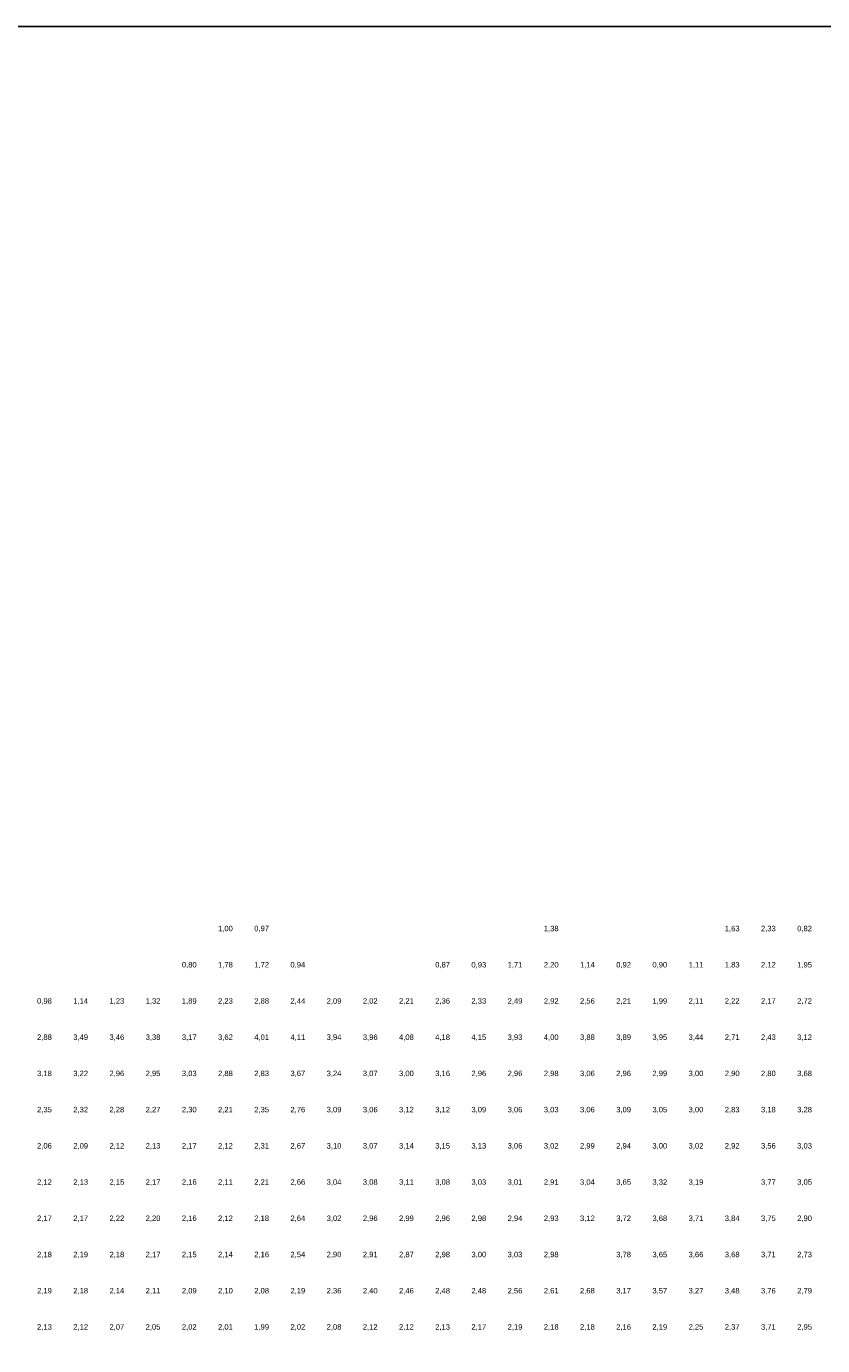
# Model space of a CAD drawing. Header units: metres. Extents: x 142558 to 144317, y 416662 to 417384.
# Tile 9 of 17: x 143220 to 143440, y 417020 to 417384. Entities that reach past the tile are written whole.
import ezdxf
from ezdxf.enums import TextEntityAlignment as Align

# ---------------------------------------------------------------- set-up
doc = ezdxf.new("R2010")
doc.units = ezdxf.units.M
doc.header["$MEASUREMENT"] = 0
doc.layers.add('beg_10Anno', color=252, linetype='Continuous')
doc.styles.add('Arial', font='arial.ttf')

msp = doc.modelspace()

# ---------------------------------------------------------------- linework, layer by layer
at = {"layer": 'Defpoints'}
msp.add_lwpolyline([(142557.58, 416662.34), (144285.74, 416662.34), (144285.74, 417384.1), (142557.58, 417384.1)], close=True, dxfattribs=at)

# ---------------------------------------------------------------- texts
at = {"layer": 'beg_10Anno', "style": 'Arial'}
for s, p in [('1,00', (143275, 417133.82)), ('0,97', (143285, 417133.82)), ('1,38', (143365, 417133.82)), ('1,63', (143415, 417133.82)), ('2,33', (143425, 417133.82)), ('0,82', (143435, 417133.82)), ('0,80', (143265, 417123.82)), ('1,78', (143275, 417123.82)), ('1,72', (143285, 417123.82)), ('0,94', (143295, 417123.82)), ('0,87', (143335, 417123.82)), ('0,93', (143345, 417123.82)), ('1,71', (143355, 417123.82)), ('2,20', (143365, 417123.82)), ('1,14', (143375, 417123.82)), ('0,92', (143385, 417123.82)), ('0,90', (143395, 417123.82)), ('1,11', (143405, 417123.82)), ('1,83', (143415, 417123.82)), ('2,12', (143425, 417123.82)), ('1,95', (143435, 417123.82)), ('0,98', (143225, 417113.82)), ('1,14', (143235, 417113.82)), ('1,23', (143245, 417113.82)), ('1,32', (143255, 417113.82)), ('1,89', (143265, 417113.82)), ('2,23', (143275, 417113.82)), ('2,88', (143285, 417113.82)), ('2,44', (143295, 417113.82)), ('2,09', (143305, 417113.82)), ('2,02', (143315, 417113.82)), ('2,21', (143325, 417113.82)), ('2,36', (143335, 417113.82)), ('2,33', (143345, 417113.82)), ('2,49', (143355, 417113.82)), ('2,92', (143365, 417113.82)), ('2,56', (143375, 417113.82)), ('2,21', (143385, 417113.82)), ('1,99', (143395, 417113.82)), ('2,11', (143405, 417113.82)), ('2,22', (143415, 417113.82)), ('2,17', (143425, 417113.82)), ('2,72', (143435, 417113.82)), ('2,88', (143225, 417103.82)), ('3,49', (143235, 417103.82)), ('3,46', (143245, 417103.82)), ('3,38', (143255, 417103.82)), ('3,17', (143265, 417103.82)), ('3,62', (143275, 417103.82)), ('4,01', (143285, 417103.82)), ('4,11', (143295, 417103.82)), ('3,94', (143305, 417103.82)), ('3,96', (143315, 417103.82)), ('4,08', (143325, 417103.82)), ('4,18', (143335, 417103.82)), ('4,15', (143345, 417103.82)), ('3,93', (143355, 417103.82)), ('4,00', (143365, 417103.82)), ('3,88', (143375, 417103.82)), ('3,89', (143385, 417103.82)), ('3,95', (143395, 417103.82)), ('3,44', (143405, 417103.82)), ('2,71', (143415, 417103.82)), ('2,43', (143425, 417103.82)), ('3,12', (143435, 417103.82)), ('3,18', (143225, 417093.82)), ('3,22', (143235, 417093.82)), ('2,96', (143245, 417093.82)), ('2,95', (143255, 417093.82)), ('3,03', (143265, 417093.82)), ('2,88', (143275, 417093.82)), ('2,83', (143285, 417093.82)), ('3,67', (143295, 417093.82)), ('3,24', (143305, 417093.82)), ('3,07', (143315, 417093.82)), ('3,00', (143325, 417093.82)), ('3,16', (143335, 417093.82)), ('2,96', (143345, 417093.82)), ('2,96', (143355, 417093.82)), ('2,98', (143365, 417093.82)), ('3,06', (143375, 417093.82)), ('2,96', (143385, 417093.82)), ('2,99', (143395, 417093.82)), ('3,00', (143405, 417093.82)), ('2,90', (143415, 417093.82)), ('2,80', (143425, 417093.82)), ('3,68', (143435, 417093.82)), ('2,35', (143225, 417083.82)), ('2,32', (143235, 417083.82)), ('2,28', (143245, 417083.82)), ('2,27', (143255, 417083.82)), ('2,30', (143265, 417083.82)), ('2,21', (143275, 417083.82)), ('2,35', (143285, 417083.82)), ('2,76', (143295, 417083.82)), ('3,09', (143305, 417083.82)), ('3,06', (143315, 417083.82)), ('3,12', (143325, 417083.82)), ('3,12', (143335, 417083.82)), ('3,09', (143345, 417083.82)), ('3,06', (143355, 417083.82)), ('3,03', (143365, 417083.82)), ('3,06', (143375, 417083.82)), ('3,09', (143385, 417083.82)), ('3,05', (143395, 417083.82)), ('3,00', (143405, 417083.82)), ('2,83', (143415, 417083.82)), ('3,18', (143425, 417083.82)), ('3,28', (143435, 417083.82)), ('2,06', (143225, 417073.82)), ('2,09', (143235, 417073.82)), ('2,12', (143245, 417073.82)), ('2,13', (143255, 417073.82)), ('2,17', (143265, 417073.82)), ('2,12', (143275, 417073.82)), ('2,31', (143285, 417073.82)), ('2,67', (143295, 417073.82)), ('3,10', (143305, 417073.82)), ('3,07', (143315, 417073.82)), ('3,14', (143325, 417073.82)), ('3,15', (143335, 417073.82)), ('3,13', (143345, 417073.82)), ('3,06', (143355, 417073.82)), ('3,02', (143365, 417073.82)), ('2,99', (143375, 417073.82)), ('2,94', (143385, 417073.82)), ('3,00', (143395, 417073.82)), ('3,02', (143405, 417073.82)), ('2,92', (143415, 417073.82)), ('3,56', (143425, 417073.82)), ('3,03', (143435, 417073.82)), ('2,12', (143225, 417063.82)), ('2,13', (143235, 417063.82)), ('2,15', (143245, 417063.82)), ('2,17', (143255, 417063.82)), ('2,16', (143265, 417063.82)), ('2,11', (143275, 417063.82)), ('2,21', (143285, 417063.82)), ('2,66', (143295, 417063.82)), ('3,04', (143305, 417063.82)), ('3,08', (143315, 417063.82)), ('3,11', (143325, 417063.82)), ('3,08', (143335, 417063.82)), ('3,03', (143345, 417063.82)), ('3,01', (143355, 417063.82)), ('2,91', (143365, 417063.82)), ('3,04', (143375, 417063.82)), ('3,65', (143385, 417063.82)), ('3,32', (143395, 417063.82)), ('3,19', (143405, 417063.82)), ('3,77', (143425, 417063.82)), ('3,05', (143435, 417063.82)), ('2,17', (143225, 417053.82)), ('2,17', (143235, 417053.82)), ('2,22', (143245, 417053.82)), ('2,20', (143255, 417053.82)), ('2,16', (143265, 417053.82)), ('2,12', (143275, 417053.82)), ('2,18', (143285, 417053.82)), ('2,64', (143295, 417053.82)), ('3,02', (143305, 417053.82)), ('2,96', (143315, 417053.82)), ('2,99', (143325, 417053.82)), ('2,96', (143335, 417053.82)), ('2,98', (143345, 417053.82)), ('2,94', (143355, 417053.82)), ('2,93', (143365, 417053.82)), ('3,12', (143375, 417053.82)), ('3,72', (143385, 417053.82)), ('3,68', (143395, 417053.82)), ('3,71', (143405, 417053.82)), ('3,84', (143415, 417053.82)), ('3,75', (143425, 417053.82)), ('2,90', (143435, 417053.82)), ('2,18', (143225, 417043.82)), ('2,19', (143235, 417043.82)), ('2,18', (143245, 417043.82)), ('2,17', (143255, 417043.82)), ('2,15', (143265, 417043.82)), ('2,14', (143275, 417043.82)), ('2,16', (143285, 417043.82)), ('2,54', (143295, 417043.82)), ('2,90', (143305, 417043.82)), ('2,91', (143315, 417043.82)), ('2,87', (143325, 417043.82)), ('2,98', (143335, 417043.82)), ('3,00', (143345, 417043.82)), ('3,03', (143355, 417043.82)), ('2,98', (143365, 417043.82)), ('3,78', (143385, 417043.82)), ('3,65', (143395, 417043.82)), ('3,66', (143405, 417043.82)), ('3,68', (143415, 417043.82)), ('3,71', (143425, 417043.82)), ('2,73', (143435, 417043.82)), ('2,19', (143225, 417033.82)), ('2,18', (143235, 417033.82)), ('2,14', (143245, 417033.82)), ('2,11', (143255, 417033.82)), ('2,09', (143265, 417033.82)), ('2,10', (143275, 417033.82)), ('2,08', (143285, 417033.82)), ('2,19', (143295, 417033.82)), ('2,36', (143305, 417033.82)), ('2,40', (143315, 417033.82)), ('2,46', (143325, 417033.82)), ('2,48', (143335, 417033.82)), ('2,48', (143345, 417033.82)), ('2,56', (143355, 417033.82)), ('2,61', (143365, 417033.82)), ('2,68', (143375, 417033.82)), ('3,17', (143385, 417033.82)), ('3,57', (143395, 417033.82)), ('3,27', (143405, 417033.82)), ('3,48', (143415, 417033.82)), ('3,76', (143425, 417033.82)), ('2,79', (143435, 417033.82)), ('2,13', (143225, 417023.82)), ('2,12', (143235, 417023.82)), ('2,07', (143245, 417023.82)), ('2,05', (143255, 417023.82)), ('2,02', (143265, 417023.82)), ('2,01', (143275, 417023.82)), ('1,99', (143285, 417023.82)), ('2,02', (143295, 417023.82)), ('2,08', (143305, 417023.82)), ('2,12', (143315, 417023.82)), ('2,12', (143325, 417023.82)), ('2,13', (143335, 417023.82)), ('2,17', (143345, 417023.82)), ('2,19', (143355, 417023.82)), ('2,18', (143365, 417023.82)), ('2,18', (143375, 417023.82)), ('2,16', (143385, 417023.82)), ('2,19', (143395, 417023.82)), ('2,25', (143405, 417023.82)), ('2,37', (143415, 417023.82)), ('3,71', (143425, 417023.82)), ('2,95', (143435, 417023.82))]:
    msp.add_text(s, height=1.503, dxfattribs=at).set_placement(p, align=Align.BOTTOM_CENTER)

doc.saveas('drawing.dxf')
